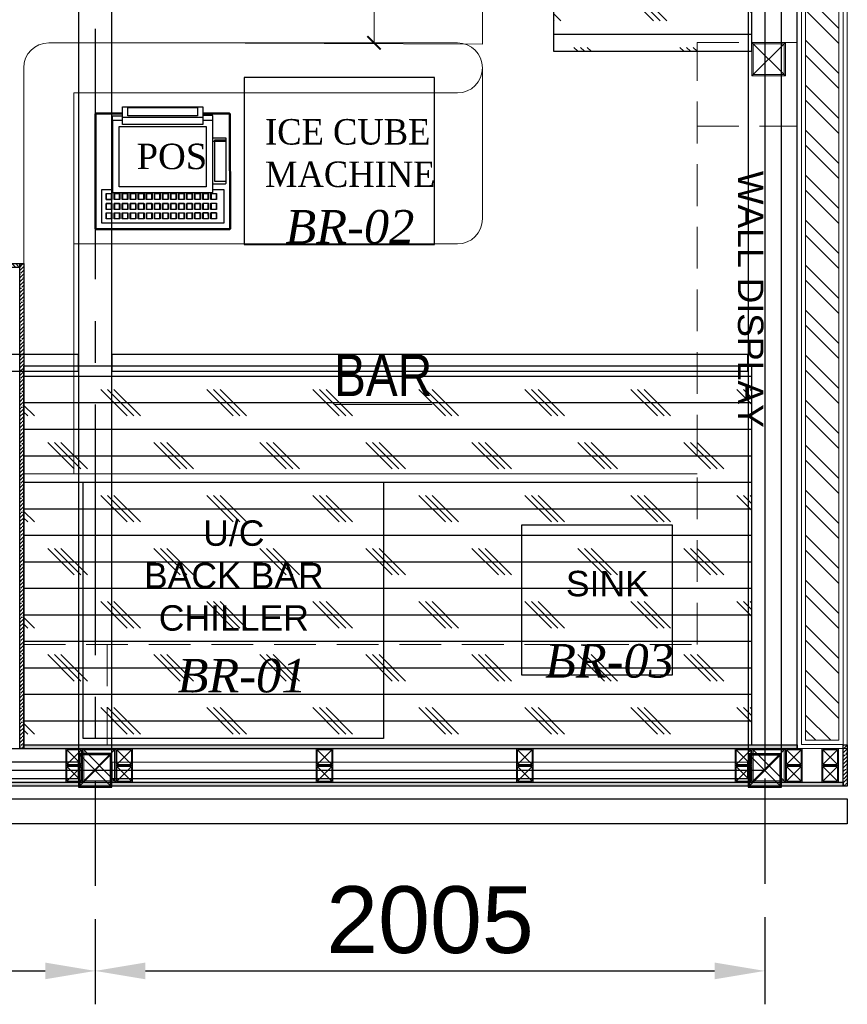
# Model space of a CAD drawing. Header units: inches. Extents: x -1008743 to -388065, y -1380311 to -642022.
# Tile 47 of 85: x -514258 to -511780, y -677847 to -674900. Entities that reach past the tile are written whole.
import ezdxf
from ezdxf.xclip import XClip

# ---------------------------------------------------------------- set-up
doc = ezdxf.new("R2010")
doc.units = ezdxf.units.IN
doc.header["$LTSCALE"] = 1000
doc.header["$MEASUREMENT"] = 0
doc.header["$XCLIPFRAME"] = 0
doc.header["$PDMODE"] = 35
for name, pattern in [('CENTER2', [1.125, 0.75, -0.125, 0.125, -0.125]), ('General Arrangement Plan$0$( Hidden )', [0.375, 0.25, -0.125]), ('General Arrangement Plan$0$36011 KITCHEN$0$HIDDEN2', [0.1875, 0.125, -0.0625]), ('General Arrangement Plan$1$.5', [2, 0.5, -0.5, 0.5, -0.5]), ('General Arrangement Plan$1$CORES & SETBACK$0$HIDDEN', [0.375, 0.25, -0.125])]:
    doc.linetypes.add(name, pattern=pattern)
for name, color, linetype in [('Elevation hatch', 7, 'Continuous'), ('General Arrangement Plan$1$12-ply', 160, 'Continuous'), ('General Arrangement Plan$1$33070-KITCHEN$0$200', 8, 'Continuous'), ('General Arrangement Plan$1$Equipment', 5, 'Continuous'), ('General Arrangement Plan$1$Equipment Name', 7, 'Continuous'), ('General Arrangement Plan$1$id-partition', 7, 'Continuous')]:
    doc.layers.add(name, color=color, linetype=linetype)
for name, color, linetype, lineweight in [('General Arrangement Plan$0$DIM', 7, 'Continuous', 13), ('General Arrangement Plan$0$TEXT', 7, 'Continuous', 5), ('General Arrangement Plan$1$01_WALL-INTERNAL', 250, 'Continuous', 13), ('General Arrangement Plan$1$A-HATCH', 15, 'Continuous', 0), ('General Arrangement Plan$1$A-PARTITION', 23, 'Continuous', 9), ('General Arrangement Plan$1$Finishes', 5, 'Continuous', 13), ('General Arrangement Plan$1$FURN', 252, 'Continuous', 5), ('General Arrangement Plan$1$MEI- EXISTING WALLS', 1, 'Continuous', 15), ('General Arrangement Plan$1$TXT', 6, 'Continuous', 20), ('General Arrangement Plan$1$WALL NEW', 6, 'Continuous', 13)]:
    doc.layers.add(name, color=color, linetype=linetype, lineweight=lineweight)
doc.layers.add('General Arrangement Plan$1$MS', color=7, linetype='Continuous', lineweight=0, true_color=0x3c5977)
doc.styles.add('ARIAL', font='arial.ttf')
doc.styles.add('General Arrangement Plan$1$Standard', font='ARIALN.TTF')
doc.styles.add('General Arrangement Plan$1$style12', font='BOOKOSI.TTF')
doc.dimstyles.new('General Arrangement Plan$1$TFS-Dim', dxfattribs={"dimtxt": 120, "dimasz": 40, "dimexe": 25, "dimexo": 25, "dimgap": 4.5, "dimtad": 1, "dimdec": 0, "dimzin": 0, "dimdsep": 46, "dimtxsty": 'General Arrangement Plan$1$Standard', "dimblk": 'General Arrangement Plan$1$_ArchTick', "dimcen": 0.09, "dimdle": 2, "dimclrd": 256, "dimclre": 8, "dimadec": 0, "dimazin": 0, "dimtfac": 1, "dimtdec": 0, "dimtofl": 0, "dimtmove": 1, "dimatfit": 3, "dimfxl": 1, "dimtolj": 1, "dimtzin": 0, "dimlwd": -1, "dimlwe": -1, "dimarcsym": 0})
doc.dimstyles.new('S-50', dxfattribs={"dimtxt": 200, "dimasz": 150, "dimexe": 100, "dimexo": 100, "dimgap": 50, "dimtad": 1, "dimdec": 0, "dimzin": 0, "dimdsep": 46, "dimtxsty": 'ARIAL', "dimblk1": 'ARCHTICK', "dimblk2": 'ARCHTICK', "dimcen": 0.09, "dimdle": 100, "dimclrd": 8, "dimclre": 8, "dimclrt": 6, "dimadec": 0, "dimazin": 0, "dimtfac": 1, "dimtdec": 0, "dimtofl": 0, "dimtmove": 0, "dimatfit": 3, "dimfxl": 1, "dimtolj": 1, "dimtzin": 0, "dimlwd": -1, "dimarcsym": 0})

# ---------------------------------------------------------------- blocks, each defined once
blk = doc.blocks.new('General Arrangement Plan$1$A$C961b94cb')
at = {"layer": 'General Arrangement Plan$1$33070-KITCHEN$0$200'}
for p, q in [((-169, 318), (-169.7, 317.3)), ((-169, 306.4), (-169.7, 307.1)), ((-153.1, 318), (-152.4, 317.3)), ((-153.1, 306.4), (-152.4, 307.1)), ((-144.8, 318), (-145.5, 317.3)), ((-144.8, 306.4), (-145.5, 307.1)), ((-129, 318), (-128.3, 317.3)), ((-129, 306.4), (-128.3, 307.1)), ((-120.7, 318), (-121.4, 317.3)), ((-120.7, 306.4), (-121.4, 307.1)), ((-104.8, 318), (-104.1, 317.3)), ((-104.8, 306.4), (-104.1, 307.1)), ((-96.5, 318), (-97.2, 317.3)), ((-96.5, 306.4), (-97.2, 307.1)), ((-80.7, 318), (-80, 317.3)), ((-80.7, 306.4), (-80, 307.1)), ((-72.4, 318), (-73.1, 317.3)), ((-72.4, 306.4), (-73.1, 307.1)), ((-56.5, 318), (-55.8, 317.3)), ((-56.5, 306.4), (-55.8, 307.1)), ((-48.2, 318), (-48.9, 317.3)), ((-48.2, 306.4), (-48.9, 307.1)), ((-32.4, 318), (-31.7, 317.3)), ((-32.4, 306.4), (-31.7, 307.1)), ((-24.1, 318), (-24.8, 317.3)), ((-24.1, 306.4), (-24.8, 307.1)), ((-8.2, 318), (-7.5, 317.3)), ((-8.2, 306.4), (-7.5, 307.1)), ((0.1, 318), (-0.6, 317.3)), ((0.1, 306.4), (-0.6, 307.1)), ((15.9, 318), (16.6, 317.3)), ((15.9, 306.4), (16.6, 307.1)), ((24.2, 318), (23.5, 317.3)), ((24.2, 306.4), (23.5, 307.1)), ((40, 306.3), (40.7, 307)), ((40.1, 318), (40.8, 317.3)), ((48.4, 318), (47.7, 317.3)), ((48.4, 306.3), (47.7, 307)), ((64.2, 318), (64.9, 317.3)), ((64.2, 306.3), (64.9, 307)), ((72.5, 318), (71.8, 317.3)), ((72.5, 306.3), (71.8, 307)), ((88.3, 317.9), (89, 317.2)), ((88.3, 306.3), (89, 307)), ((96.7, 317.9), (96, 317.2)), ((96.7, 306.3), (96, 307)), ((112.5, 317.9), (113.2, 317.2)), ((112.5, 306.3), (113.2, 307)), ((120.8, 317.9), (120.1, 317.2)), ((120.8, 306.3), (120.1, 307)), ((136.6, 317.9), (137.3, 317.2)), ((136.6, 306.3), (137.3, 307)), ((144.9, 306.3), (144.2, 307)), ((145, 317.9), (144.3, 317.2)), ((160.8, 317.9), (161.5, 317.2)), ((160.8, 306.3), (161.5, 307)), ((-169, 289.8), (-169.7, 289.1)), ((-169, 277.1), (-169.7, 277.8)), ((-153.1, 289.8), (-152.4, 289.1)), ((-153.1, 277.1), (-152.4, 277.8)), ((-144.8, 289.8), (-145.5, 289.1)), ((-144.8, 277), (-145.5, 277.7)), ((-129, 289.7), (-128.3, 289)), ((-129, 277), (-128.3, 277.7)), ((-120.7, 289.7), (-121.4, 289)), ((-120.7, 277), (-121.4, 277.7)), ((-104.9, 277), (-104.2, 277.7)), ((-104.8, 289.7), (-104.1, 289)), ((-96.5, 289.7), (-97.2, 289)), ((-96.5, 277), (-97.2, 277.7)), ((-80.7, 289.7), (-80, 289)), ((-80.7, 277), (-80, 277.7)), ((-72.4, 289.7), (-73.1, 289)), ((-72.4, 277), (-73.1, 277.7)), ((-56.6, 289.7), (-55.9, 289)), ((-56.6, 277), (-55.9, 277.7)), ((-48.3, 277), (-49, 277.7)), ((-48.2, 289.7), (-48.9, 289)), ((-32.4, 289.7), (-31.7, 289)), ((-32.4, 277), (-31.7, 277.7)), ((-24.1, 289.7), (-24.8, 289)), ((-24.1, 277), (-24.8, 277.7)), ((-8.3, 289.7), (-7.6, 289)), ((-8.3, 277), (-7.6, 277.7)), ((0, 277), (-0.7, 277.7)), ((0.1, 289.7), (-0.6, 289)), ((15.9, 289.7), (16.6, 289)), ((15.9, 277), (16.6, 277.7)), ((24.2, 289.7), (23.5, 289)), ((24.2, 277), (23.5, 277.7)), ((40, 289.7), (40.7, 289)), ((40, 277), (40.7, 277.7)), ((48.3, 289.7), (47.6, 289)), ((48.3, 277), (47.6, 277.7)), ((64.2, 289.7), (64.9, 289)), ((64.2, 277), (64.9, 277.7)), ((72.5, 289.7), (71.8, 289)), ((72.5, 277), (71.8, 277.7)), ((88.3, 289.7), (89, 289)), ((88.3, 277), (89, 277.7)), ((96.6, 289.7), (95.9, 289)), ((96.6, 277), (95.9, 277.7)), ((112.5, 289.7), (113.2, 289)), ((112.5, 277), (113.2, 277.7)), ((120.8, 289.7), (120.1, 289)), ((120.8, 277), (120.1, 277.7)), ((136.6, 289.6), (137.3, 288.9)), ((136.6, 276.9), (137.3, 277.6)), ((144.9, 289.6), (144.2, 288.9)), ((144.9, 276.9), (144.2, 277.6)), ((160.8, 289.6), (161.5, 288.9)), ((160.8, 276.9), (161.5, 277.6)), ((-169, 260.4), (-169.7, 259.7)), ((-153.2, 260.4), (-152.5, 259.7)), ((-144.8, 260.4), (-145.6, 259.7)), ((-129, 260.4), (-128.3, 259.7)), ((-120.7, 260.4), (-121.4, 259.7)), ((-104.9, 260.4), (-104.2, 259.7)), ((-96.6, 260.4), (-97.3, 259.7)), ((-80.7, 260.4), (-80, 259.7)), ((-72.4, 260.4), (-73.1, 259.7)), ((-56.6, 260.4), (-55.9, 259.7)), ((-48.3, 260.4), (-49, 259.7)), ((-32.4, 260.3), (-31.7, 259.6)), ((-24.1, 260.3), (-24.8, 259.6)), ((-8.3, 260.3), (-7.6, 259.6)), ((0, 260.3), (-0.7, 259.6)), ((15.9, 260.3), (16.6, 259.6)), ((24.2, 260.3), (23.5, 259.6)), ((40, 260.3), (40.7, 259.6)), ((48.3, 260.3), (47.6, 259.6)), ((64.2, 260.3), (64.9, 259.6)), ((72.5, 260.3), (71.8, 259.6)), ((88.3, 260.3), (89, 259.6)), ((96.6, 260.3), (95.9, 259.6)), ((112.5, 260.3), (113.2, 259.6)), ((120.8, 260.3), (120.1, 259.6)), ((136.6, 260.3), (137.3, 259.6)), ((144.9, 260.3), (144.2, 259.6)), ((160.8, 260.3), (161.5, 259.6)), ((190, 103.6), (150, 103.7))]:
    blk.add_line(p, q, dxfattribs=at)
for points in [[(120, 18.2), (199.5, 18.2), (202.5, 21.2), (202.6, 365.2), (199.6, 368.2), (-199.4, 368.4), (-202.4, 365.4), (-202.5, 21.4), (-199.5, 18.4), (-120, 18.3)], [(120, 21.2), (198.3, 21.2), (199.5, 21.2), (199.6, 364), (199.6, 365.2), (-199.4, 365.4), (-199.4, 364.1), (-199.5, 22.6), (-199.5, 21.4), (-120, 21.3)], [(150.1, 247.7), (182.6, 247.7), (182.6, 348.2), (-182.4, 348.4), (-182.4, 247.8), (-149.9, 247.8)], [(-120, 40.8), (-150, 40.8), (-149.9, 256.2), (150.1, 256.1), (150, 40.7), (120, 40.7)], [(150.1, 230.8), (187.1, 230.8), (190.1, 228.2), (190, 93.8), (150, 93.8)], [(190, 99.7), (155, 99.7), (155.1, 223.1), (190.1, 223.1)], [(-150, 40.8), (-150, 26.6), (-120, 26.6)], [(-120, 1.4), (-120, 0), (120, 0), (120, 1.3), (120, 52.7), (-120, 52.8), (-120, 1.4)], [(-120, 30.7), (120, 30.6)], [(150, 40.7), (150, 26.5), (120, 26.5)]]:
    blk.add_lwpolyline(points, dxfattribs=at)
at = {"layer": 'General Arrangement Plan$1$33070-KITCHEN$0$200', "elevation": 0}
for points in [[(-169.7, 317.3), (-152.4, 317.3), (-152.4, 335.4), (-169.7, 335.4)], [(-169, 334.7), (-153.1, 334.7), (-153.1, 318), (-169, 318)], [(-145.5, 317.3), (-128.3, 317.3), (-128.3, 335.4), (-145.5, 335.4)], [(-144.8, 334.7), (-129, 334.7), (-129, 318), (-144.8, 318)], [(-121.4, 317.3), (-104.1, 317.3), (-104.1, 335.4), (-121.4, 335.4)], [(-120.7, 334.7), (-104.8, 334.7), (-104.8, 318), (-120.7, 318)], [(-97.2, 317.3), (-80, 317.3), (-80, 335.4), (-97.2, 335.4)], [(-96.5, 334.7), (-80.7, 334.7), (-80.7, 318), (-96.5, 318)], [(-73.1, 317.3), (-55.8, 317.3), (-55.8, 335.4), (-73.1, 335.4)], [(-72.4, 334.7), (-56.5, 334.7), (-56.5, 318), (-72.4, 318)], [(-48.9, 317.3), (-31.7, 317.3), (-31.7, 335.4), (-48.9, 335.4)], [(-48.2, 334.7), (-32.4, 334.7), (-32.4, 318), (-48.2, 318)], [(-24.8, 317.3), (-7.5, 317.3), (-7.5, 335.3), (-24.8, 335.4)], [(-24.1, 334.7), (-8.2, 334.6), (-8.2, 318), (-24.1, 318)], [(-0.6, 317.3), (16.6, 317.3), (16.6, 335.3), (-0.6, 335.3)], [(0.1, 334.6), (15.9, 334.6), (15.9, 318), (0.1, 318)], [(23.5, 317.3), (40.8, 317.3), (40.8, 335.3), (23.5, 335.3)], [(24.2, 334.6), (40.1, 334.6), (40.1, 318), (24.2, 318)], [(47.7, 317.3), (64.9, 317.3), (64.9, 335.3), (47.7, 335.3)], [(48.4, 334.6), (64.2, 334.6), (64.2, 318), (48.4, 318)], [(71.8, 317.3), (89, 317.2), (89.1, 335.3), (71.8, 335.3)], [(72.5, 334.6), (88.4, 334.6), (88.3, 317.9), (72.5, 318)], [(96, 317.2), (113.2, 317.2), (113.2, 335.3), (96, 335.3)], [(96.7, 334.6), (112.5, 334.6), (112.5, 317.9), (96.7, 317.9)], [(120.1, 317.2), (137.3, 317.2), (137.4, 335.3), (120.1, 335.3)], [(120.8, 334.6), (136.7, 334.6), (136.6, 317.9), (120.8, 317.9)], [(144.3, 317.2), (161.5, 317.2), (161.5, 335.3), (144.3, 335.3)], [(145, 334.6), (160.8, 334.6), (160.8, 317.9), (145, 317.9)], [(-169.7, 289.1), (-152.4, 289.1), (-152.4, 307.1), (-169.7, 307.1)], [(-169, 306.4), (-153.1, 306.4), (-153.1, 289.8), (-169, 289.8)], [(-145.5, 289.1), (-128.3, 289), (-128.3, 307.1), (-145.5, 307.1)], [(-144.8, 306.4), (-129, 306.4), (-129, 289.7), (-144.8, 289.8)], [(-121.4, 289), (-104.1, 289), (-104.1, 307.1), (-121.4, 307.1)], [(-120.7, 306.4), (-104.8, 306.4), (-104.8, 289.7), (-120.7, 289.7)], [(-97.2, 289), (-80, 289), (-80, 307.1), (-97.2, 307.1)], [(-96.5, 306.4), (-80.7, 306.4), (-80.7, 289.7), (-96.5, 289.7)], [(-73.1, 289), (-55.9, 289), (-55.8, 307.1), (-73.1, 307.1)], [(-72.4, 306.4), (-56.5, 306.4), (-56.6, 289.7), (-72.4, 289.7)], [(-48.9, 289), (-31.7, 289), (-31.7, 307.1), (-48.9, 307.1)], [(-48.2, 306.4), (-32.4, 306.4), (-32.4, 289.7), (-48.2, 289.7)], [(-24.8, 289), (-7.6, 289), (-7.5, 307.1), (-24.8, 307.1)], [(-24.1, 306.4), (-8.2, 306.4), (-8.3, 289.7), (-24.1, 289.7)], [(-0.6, 289), (16.6, 289), (16.6, 307.1), (-0.6, 307.1)], [(0.1, 306.4), (15.9, 306.4), (15.9, 289.7), (0.1, 289.7)], [(23.5, 289), (40.7, 289), (40.7, 307), (23.5, 307.1)], [(24.2, 306.4), (40, 306.3), (40, 289.7), (24.2, 289.7)], [(47.6, 289), (64.9, 289), (64.9, 307), (47.7, 307)], [(48.4, 306.3), (64.2, 306.3), (64.2, 289.7), (48.3, 289.7)], [(71.8, 289), (89, 289), (89, 307), (71.8, 307)], [(72.5, 306.3), (88.3, 306.3), (88.3, 289.7), (72.5, 289.7)], [(95.9, 289), (113.2, 289), (113.2, 307), (96, 307)], [(96.7, 306.3), (112.5, 306.3), (112.5, 289.7), (96.6, 289.7)], [(120.1, 289), (137.3, 288.9), (137.3, 307), (120.1, 307)], [(120.8, 306.3), (136.6, 306.3), (136.6, 289.6), (120.8, 289.7)], [(144.2, 288.9), (161.5, 288.9), (161.5, 307), (144.2, 307)], [(144.9, 306.3), (160.8, 306.3), (160.8, 289.6), (144.9, 289.6)], [(-169.7, 259.7), (-152.5, 259.7), (-152.4, 277.8), (-169.7, 277.8)], [(-169, 277.1), (-153.1, 277.1), (-153.2, 260.4), (-169, 260.4)], [(-145.6, 259.7), (-128.3, 259.7), (-128.3, 277.7), (-145.5, 277.7)], [(-144.8, 277), (-129, 277), (-129, 260.4), (-144.8, 260.4)], [(-121.4, 259.7), (-104.2, 259.7), (-104.2, 277.7), (-121.4, 277.7)], [(-120.7, 277), (-104.9, 277), (-104.9, 260.4), (-120.7, 260.4)], [(-97.3, 259.7), (-80, 259.7), (-80, 277.7), (-97.2, 277.7)], [(-96.5, 277), (-80.7, 277), (-80.7, 260.4), (-96.6, 260.4)], [(-73.1, 259.7), (-55.9, 259.7), (-55.9, 277.7), (-73.1, 277.7)], [(-72.4, 277), (-56.6, 277), (-56.6, 260.4), (-72.4, 260.4)], [(-49, 259.7), (-31.7, 259.6), (-31.7, 277.7), (-49, 277.7)], [(-48.3, 277), (-32.4, 277), (-32.4, 260.3), (-48.3, 260.4)], [(-24.8, 259.6), (-7.6, 259.6), (-7.6, 277.7), (-24.8, 277.7)], [(-24.1, 277), (-8.3, 277), (-8.3, 260.3), (-24.1, 260.3)], [(-0.7, 259.6), (16.6, 259.6), (16.6, 277.7), (-0.7, 277.7)], [(0, 277), (15.9, 277), (15.9, 260.3), (0, 260.3)], [(23.5, 259.6), (40.7, 259.6), (40.7, 277.7), (23.5, 277.7)], [(24.2, 277), (40, 277), (40, 260.3), (24.2, 260.3)], [(47.6, 259.6), (64.9, 259.6), (64.9, 277.7), (47.6, 277.7)], [(48.3, 277), (64.2, 277), (64.2, 260.3), (48.3, 260.3)], [(71.8, 259.6), (89, 259.6), (89, 277.7), (71.8, 277.7)], [(72.5, 277), (88.3, 277), (88.3, 260.3), (72.5, 260.3)], [(95.9, 259.6), (113.2, 259.6), (113.2, 277.7), (95.9, 277.7)], [(96.6, 277), (112.5, 277), (112.5, 260.3), (96.6, 260.3)], [(120.1, 259.6), (137.3, 259.6), (137.3, 277.6), (120.1, 277.7)], [(120.8, 277), (136.6, 276.9), (136.6, 260.3), (120.8, 260.3)], [(144.2, 259.6), (161.5, 259.6), (161.5, 277.6), (144.2, 277.6)], [(144.9, 276.9), (160.8, 276.9), (160.8, 260.3), (144.9, 260.3)], [(-130, 59), (130, 59), (130.1, 239.9), (-129.9, 240)], [(104, 26.7), (-104, 26.7), (-104, 2.1), (104, 2.1)]]:
    blk.add_lwpolyline(points, close=True, dxfattribs=at)
blk = doc.blocks.new('*U376')
at = {"layer": 'General Arrangement Plan$1$A-HATCH', "lineweight": -2, "true_color": 0x939598}
h = blk.add_hatch(dxfattribs=at)
h.set_pattern_fill('ANSI32', color=252, scale=0.4)
h.set_pattern_definition([(45, (-603.8825, 0), (-2.694077, 2.694077), []), (45, (-602.0865, 0), (-2.694077, 2.694077), [])])
h.paths.add_polyline_path([(-348.74, 1), (-348.74, 5), (-200.82, 5), (-200.82, 1)])
at = {"layer": 'General Arrangement Plan$1$Finishes'}
blk.add_lwpolyline([(-349.74, 6), (-199.82, 6), (-199.82, 0), (-349.74, 0)], close=True, dxfattribs=at)
at = {"layer": 'General Arrangement Plan$1$WALL NEW'}
for points in [[(-349.24, 5.5), (-200.32, 5.5), (-200.32, 0.5), (-349.24, 0.5)], [(-348.74, 5), (-200.82, 5), (-200.82, 1), (-348.74, 1)]]:
    blk.add_lwpolyline(points, close=True, dxfattribs=at)
blk = doc.blocks.new('General Arrangement Plan$1$_ArchTick')
at = {"color": 0, "linetype": 'ByBlock', "const_width": 0.15}
blk.add_lwpolyline([(-0.5, -0.5), (0.5, 0.5)], dxfattribs=at)
blk = doc.blocks.new('*D411')
at = {"layer": 'Defpoints', "color": 0}
for p in [(13237.6, 4135.1, -0.1), (13374.6, 4135.1), (13165.7, 3236.7, 0)]:
    blk.add_point(p, dxfattribs=at)
at = {"layer": 'General Arrangement Plan$0$DIM', "color": 8, "linetype": 'General Arrangement Plan$0$( Hidden )'}
for p, q in [((13262.6, 4135.1), (13399.6, 4135.1)), ((13190.7, 3236.7), (13399.6, 3236.7))]:
    blk.add_line(p, q, dxfattribs=at)
at = {"layer": 'General Arrangement Plan$0$DIM', "color": 8}
blk.add_line((13374.6, 3234.7), (13374.6, 4137.1), dxfattribs=at)
at = {"layer": 'General Arrangement Plan$0$DIM', "color": 8, "xscale": 40, "yscale": 40, "zscale": 40}
for p, rotation in [((13374.6, 4135.1), 90), ((13374.6, 3236.7), 270)]:
    blk.add_blockref('General Arrangement Plan$1$_ArchTick', p, dxfattribs=dict(at, rotation=rotation))
at = {"layer": 'General Arrangement Plan$0$DIM', "color": 0, "insert": (13308.8, 3685.9), "char_height": 120, "attachment_point": 5, "rotation": 90, "style": 'General Arrangement Plan$1$Standard'}
blk.add_mtext('\\A1;898', dxfattribs=at)
blk = doc.blocks.new('General Arrangement Plan$1$A$C0642dd72')
at = {"layer": 'General Arrangement Plan$1$MS', "ltscale": 10}
for p, q in [((14305.3, 2113.6), (14405.3, 2213.6)), ((14405.3, 2113.6), (14305.3, 2213.6)), ((12300.7, 0.1), (12400.7, 100.1)), ((12400.7, 0.1), (12300.7, 100.1)), ((14305.3, 0), (14405.3, 100)), ((14405.3, 0), (14305.3, 100))]:
    blk.add_line(p, q, dxfattribs=at)
for points in [[(14305.3, 2113.6), (14405.3, 2113.6), (14405.3, 2213.6), (14305.3, 2213.6)], [(14309.3, 2117.6), (14401.3, 2117.6), (14401.3, 2209.6), (14309.3, 2209.6)], [(12300.7, 0.1), (12400.7, 0.1), (12400.7, 100.1), (12300.7, 100.1)], [(12304.7, 4.1), (12396.7, 4.1), (12396.7, 96.1), (12304.7, 96.1)], [(14305.3, 0), (14405.3, 0), (14405.3, 100), (14305.3, 100)], [(14309.3, 4), (14401.3, 4), (14401.3, 96), (14309.3, 96)]]:
    blk.add_lwpolyline(points, close=True, dxfattribs=at)
blk = doc.blocks.new('*U419')
at = {"layer": 'General Arrangement Plan$1$12-ply', "true_color": 0x939598}
h = blk.add_hatch(dxfattribs=at)
h.set_pattern_fill('ANSI35', color=252, scale=2.5, angle=180)
h.set_pattern_definition([(225, (0, 10536.356), (11.22532015, -11.22532015), []), (225, (-11.225, 10536.356), (11.22532015, -11.22532015), [19.84375, -3.96875, 0, -3.96875])])
h.paths.add_polyline_path([(2694419.8, -796844.2), (2694419.8, -800835.4), (2694431.8, -800835.4), (2694431.8, -796844.2)])
at = {"layer": 'General Arrangement Plan$1$12-ply'}
blk.add_lwpolyline([(2694419.8, -796844.2), (2694431.8, -796844.2), (2694431.8, -800835.4), (2694419.8, -800835.4)], close=True, dxfattribs=at)
blk = doc.blocks.new('*U420')
at = {"layer": 'General Arrangement Plan$1$12-ply', "true_color": 0x939598}
h = blk.add_hatch(dxfattribs=at)
h.set_pattern_fill('ANSI35', color=252, scale=2.5, angle=180)
h.set_pattern_definition([(225, (0, 11935.141), (11.22532015, -11.22532015), []), (225, (-11.225, 11935.141), (11.22532015, -11.22532015), [19.84375, -3.96875, 0, -3.96875])])
h.paths.add_polyline_path([(2694419.8, -796982.2), (2694419.8, -799298.6), (2694431.8, -799298.6), (2694431.8, -796982.2)])
at = {"layer": 'General Arrangement Plan$1$12-ply'}
blk.add_lwpolyline([(2694419.8, -796982.2), (2694431.8, -796982.2), (2694431.8, -799298.6), (2694419.8, -799298.6)], close=True, dxfattribs=at)
blk = doc.blocks.new('General Arrangement Plan$1$A$C25013FFA')
at = {"layer": 'General Arrangement Plan$1$MS', "linetype": 'General Arrangement Plan$1$CORES & SETBACK$0$HIDDEN', "ltscale": 25}
for p, q in [((-9, 60), (35, 16)), ((35, 60), (-9, 16))]:
    blk.add_line(p, q, dxfattribs=at)
at = {"layer": 'General Arrangement Plan$1$MS', "ltscale": 25}
blk.add_lwpolyline([(-12, 13), (38, 13), (38, 63), (-12, 63)], close=True, dxfattribs=at)
blk.add_lwpolyline([(-12, 13), (38, 13), (38, 63), (-12, 63)], close=True, dxfattribs=at)
at = {"layer": 'General Arrangement Plan$1$MS', "linetype": 'General Arrangement Plan$1$.5', "ltscale": 25}
blk.add_lwpolyline([(-9, 16), (35, 16), (35, 60), (-9, 60)], close=True, dxfattribs=at)
blk = doc.blocks.new('*U421')
at = {"layer": 'General Arrangement Plan$1$12-ply', "true_color": 0x939598}
h = blk.add_hatch(dxfattribs=at)
h.set_pattern_fill('ANSI35', color=252, scale=2.5, angle=180)
h.set_pattern_definition([(225, (0, 6669.072), (11.22532015, -11.22532015), []), (225, (-11.225, 6669.072), (11.22532015, -11.22532015), [19.84375, -3.96875, 0, -3.96875])])
h.paths.add_polyline_path([(2694419.8, -800711.5), (2694419.8, -800835.4), (2694431.8, -800835.4), (2694431.8, -800711.5)])
at = {"layer": 'General Arrangement Plan$1$12-ply'}
blk.add_lwpolyline([(2694419.8, -800711.5), (2694431.8, -800711.5), (2694431.8, -800835.4), (2694419.8, -800835.4)], close=True, dxfattribs=at)
blk = doc.blocks.new('*U453')
at = {"layer": 'General Arrangement Plan$1$12-ply', "true_color": 0x939598}
h = blk.add_hatch(dxfattribs=at)
h.set_pattern_fill('ANSI35', color=252, scale=2.5, angle=180)
h.set_pattern_definition([(225, (0, 7809.025), (11.22532015, -11.22532015), []), (225, (-11.225, 7809.025), (11.22532015, -11.22532015), [19.84375, -3.96875, 0, -3.96875])])
h.paths.add_polyline_path([(2694419.8, -799571.5), (2694419.8, -800835.4), (2694431.8, -800835.4), (2694431.8, -799571.5)])
at = {"layer": 'General Arrangement Plan$1$12-ply'}
blk.add_lwpolyline([(2694419.8, -799571.5), (2694431.8, -799571.5), (2694431.8, -800835.4), (2694419.8, -800835.4)], close=True, dxfattribs=at)
blk = doc.blocks.new('*U452')
at = {"layer": 'General Arrangement Plan$1$12-ply', "true_color": 0x939598}
h = blk.add_hatch(dxfattribs=at)
h.set_pattern_fill('ANSI35', color=252, scale=2.5, angle=180)
h.set_pattern_definition([(225, (0, 7997.55), (11.22532015, -11.22532015), []), (225, (-11.225, 7997.55), (11.22532015, -11.22532015), [19.84375, -3.96875, 0, -3.96875])])
h.paths.add_polyline_path([(2694419.8, -799383), (2694419.8, -800835.4), (2694431.8, -800835.4), (2694431.8, -799383)])
at = {"layer": 'General Arrangement Plan$1$12-ply'}
blk.add_lwpolyline([(2694419.8, -799383), (2694431.8, -799383), (2694431.8, -800835.4), (2694419.8, -800835.4)], close=True, dxfattribs=at)
blk = doc.blocks.new('*D515')
at = {"color": 8, "lineweight": -2, "ltscale": 10}
for p, q in [((-471946.7, -696529.2), (-471946.7, -696792)), ((-470233.8, -696537.2), (-470233.8, -696792))]:
    blk.add_line(p, q, dxfattribs=at)
at = {"color": 8, "ltscale": 10}
blk.add_line((-471796.7, -696692), (-470383.8, -696692), dxfattribs=at)
for points in [[(-471796.7, -696667), (-471796.7, -696717), (-471946.7, -696692)], [(-470383.8, -696717), (-470383.8, -696667), (-470233.8, -696692)]]:
    blk.add_solid(points, dxfattribs=at)
at = {"layer": 'Defpoints', "color": 0, "ltscale": 10}
for p in [(-471946.7, -696429.2), (-470233.8, -696437.2), (-470233.8, -696692)]:
    blk.add_point(p, dxfattribs=at)
at = {"color": 6, "ltscale": 10, "insert": (-471090.2, -696539.9), "char_height": 200, "attachment_point": 5, "style": 'ARIAL'}
blk.add_mtext('\\A1;1713', dxfattribs=at)
blk = doc.blocks.new('_ArchTick')
at = {"color": 0, "linetype": 'ByBlock', "const_width": 0.15}
blk.add_lwpolyline([(-0.5, -0.5), (0.5, 0.5)], dxfattribs=at)
blk = doc.blocks.new('*D516')
at = {"color": 8, "lineweight": -2, "ltscale": 10}
for p, q in [((-470233.8, -696537.2), (-470233.8, -696792)), ((-468229.2, -696531.6), (-468229.2, -696792))]:
    blk.add_line(p, q, dxfattribs=at)
at = {"color": 8, "ltscale": 10}
blk.add_line((-470083.8, -696692), (-468379.2, -696692), dxfattribs=at)
for points in [[(-470083.8, -696667), (-470083.8, -696717), (-470233.8, -696692)], [(-468379.2, -696717), (-468379.2, -696667), (-468229.2, -696692)]]:
    blk.add_solid(points, dxfattribs=at)
at = {"layer": 'Defpoints', "color": 0, "ltscale": 10}
for p in [(-470233.8, -696437.2), (-468229.2, -696431.6), (-468229.2, -696692)]:
    blk.add_point(p, dxfattribs=at)
at = {"color": 6, "ltscale": 10, "insert": (-469231.5, -696539.9), "char_height": 200, "attachment_point": 5, "style": 'ARIAL'}
blk.add_mtext('\\A1;2005', dxfattribs=at)
blk = doc.blocks.new('General Arrangement Plan')
at = {"color": 252, "true_color": 0x939598}
blk.add_line((13699, 3161.7), (13699, 3161.7), dxfattribs=at)
at = {"layer": 'General Arrangement Plan$1$A-PARTITION', "ltscale": 10}
blk.add_line((13699.6, 3232.5, 0.1), (13699.6, 4795.5, 0.2), dxfattribs=at)
at = {"layer": 'General Arrangement Plan$1$A-PARTITION', "ltscale": 10, "elevation": 0.1}
blk.add_lwpolyline([(13699.6, 3232.5), (12751.1, 3236.7)], dxfattribs=at)
at = {"layer": 'General Arrangement Plan$1$Equipment'}
for points in [[(13555.8, 2633.3), (13555.8, 3133.3), (12985.8, 3133.3), (12985.8, 2633.3)], [(12503.2, 1921.8), (13403, 1921.8), (13403, 1154.8), (12503.2, 1154.8)], [(13816.7, 1794.1), (14266.7, 1794.1), (14266.7, 1344.1), (13816.7, 1344.1)]]:
    blk.add_lwpolyline(points, close=True, dxfattribs=at)
at = {"layer": 'General Arrangement Plan$1$FURN'}
for p, q in [((12400.4, 3236.7), (13624, 3236.7)), ((12325.4, 2136.9), (12325.4, 3161.7)), ((13699, 2709.7), (13699, 3161.7)), ((12475.4, 3086.7), (13624, 3086.7)), ((12475.4, 1946.8), (12475.4, 3086.7)), ((13624, 2634.7), (12475.4, 2634.7))]:
    blk.add_line(p, q, dxfattribs=at)
blk.add_lwpolyline([(14341.6, 1946.8), (12325.1, 1946.8), (12325.2, 1123.8), (14641.6, 1123.8), (14641.6, 1946.8), (14641.6, 1946.8)], dxfattribs=at)
for centre, start, end in [((12400.4, 3161.7), 90, 180), ((13624, 3161.7), 0, 90), ((13624, 2709.7), 270, 0)]:
    blk.add_arc(centre, 75, start, end, dxfattribs=at)
at = {"layer": 'General Arrangement Plan$1$FURN', "extrusion": (1.079e-10, 1.91411e-08, 1)}
blk.add_arc((13624, 3161.7, 0), 75, 270, 0, dxfattribs=at)
at = {"layer": 'General Arrangement Plan$1$id-partition'}
blk.add_lwpolyline([(6243.8, 973.4), (14791.6, 973.4), (14791.6, 898.4), (6243.8, 898.4)], close=True, dxfattribs=at)
at = {"layer": 'General Arrangement Plan$1$MEI- EXISTING WALLS', "color": 252, "linetype": 'General Arrangement Plan$0$36011 KITCHEN$0$HIDDEN2', "true_color": 0x939598}
for p, q in [((14341.6, 1435.8), (14341.6, 3237.5)), ((14341.6, 3237.5), (14641.6, 3237.5)), ((14341.6, 2987.6), (14641.6, 2987.6)), ((12325.2, 1435.7), (14341.6, 1435.8)), ((12575.4, 1435.7), (12575.4, 1135.8))]:
    blk.add_line(p, q, dxfattribs=at)
at = {"layer": 'General Arrangement Plan$1$01_WALL-INTERNAL', "xscale": 25, "yscale": 25, "zscale": 25, "rotation": 270}
blk.add_blockref('*U376', (14641.6, -3871.6), dxfattribs=at)
at = {"layer": 'General Arrangement Plan$1$12-ply', "rotation": 270}
for name, p in [('*U453', (811884.9, 2696996.2, -0.1)), ('*U420', (811623.8, 2695555.6)), ('*U419', (811623.8, 2695443.7))]:
    blk.add_blockref(name, p, dxfattribs=at)
at = {"layer": 'General Arrangement Plan$1$12-ply'}
for name, p in [('*U452', (-2682106.4, 801959.3)), ('*U421', (-2679640.3, 801847.3))]:
    blk.add_blockref(name, p, dxfattribs=at)
at = {"layer": 'General Arrangement Plan$1$Equipment', "xscale": -1, "rotation": 180}
blk.add_blockref('General Arrangement Plan$1$A$C961b94cb', (12741.6, 3045.3), dxfattribs=at)
at = {"layer": 'General Arrangement Plan$1$MS', "ltscale": 10}
blk.add_blockref('General Arrangement Plan$1$A$C0642dd72', (200.7, 1023.9), dxfattribs=at)
at = {"layer": 'General Arrangement Plan$1$MS', "ltscale": 25}
for p in [(12463.4, 1060.8), (14618, 1060.8), (14727.6, 1060.8), (12463.4, 1010.9), (14618, 1010.9), (14727.6, 1010.9)]:
    blk.add_blockref('General Arrangement Plan$1$A$C25013FFA', p, dxfattribs=at)
at = {"layer": 'General Arrangement Plan$1$MS', "ltscale": 25, "xscale": -1}
for p in [(12639.4, 1060.8), (13239.4, 1060.8), (13839.4, 1060.8), (14494, 1060.8), (12639.4, 1010.9), (13239.4, 1010.9), (13839.4, 1010.9), (14494, 1010.9)]:
    blk.add_blockref('General Arrangement Plan$1$A$C25013FFA', p, dxfattribs=at)
at = {"layer": 'General Arrangement Plan$0$TEXT', "color": 1, "char_height": 100, "attachment_point": 7, "style": 'General Arrangement Plan$1$Standard'}
for s, insert in [('{\\fTimes New Roman|b0|i1|c0|p18;BR-02}', (13109.2, 2634.7)), ('{\\fTimes New Roman|b0|i1|c0|p18;BR-03}', (13886.5, 1335)), ('{\\fTimes New Roman|b0|i1|c0|p18;BR-01}', (12786.3, 1290.9))]:
    blk.add_mtext(s, dxfattribs=dict(at, insert=insert))
at = {"layer": 'General Arrangement Plan$1$Equipment Name', "color": 0, "extrusion": (2.14625e-08, 1.04836e-07, 1), "insert": (13713.9, 3008.5), "char_height": 76.2, "width": 665.805, "attachment_point": 3, "text_direction": (1, 0, 0), "style": 'General Arrangement Plan$1$style12'}
blk.add_mtext('\\pxql;{\\W0.95;ICE CUBE MACHINE}', dxfattribs=at)
at = {"layer": 'General Arrangement Plan$1$Equipment Name', "color": 0, "char_height": 76.2, "width": 665.805, "attachment_point": 3, "style": 'General Arrangement Plan$1$style12'}
for s, insert in [('POS', (12874.8, 2934.9)), ('\\pxqc;{\\fArial|b0|i0|c0|p34;U/C\\PBACK BAR CHILLER}', (13287.5, 1807.3)), ('\\pxql;{\\fArial|b0|i0|c0|p34;SINK}', (14614.6, 1656.2))]:
    blk.add_mtext(s, dxfattribs=dict(at, insert=insert))
at = {"layer": 'General Arrangement Plan$1$Equipment Name', "color": 0, "insert": (14540.3, 1618.2), "char_height": 76.2, "width": 1235.086, "attachment_point": 3, "rotation": 270, "style": 'General Arrangement Plan$1$style12'}
blk.add_mtext('\\pxql;{\\fArial|b0|i0|c0|p34;WALL DISPLAY }', dxfattribs=at)
at = {"layer": 'General Arrangement Plan$1$TXT', "insert": (13401.6, 2241.7), "char_height": 125, "width": 2265.161, "attachment_point": 5, "style": 'General Arrangement Plan$1$Standard'}
blk.add_mtext('{\\LBAR}', dxfattribs=at)
at = {"layer": 'General Arrangement Plan$0$DIM', "color": 9, "true_color": 0xc7c8ca}
dim = blk.add_linear_dim(base=(13374.6, 4135.1, 0), p1=(13165.7, 3236.7), p2=(13237.6, 4135.1, -0.1), angle=90, dimstyle='General Arrangement Plan$1$TFS-Dim', override={"dimclrd": 8}, dxfattribs=at)
dim.commit()
dim.dimension.update_dxf_attribs({"geometry": '*D411', "text_midpoint": (13308.8, 3685.9, 0)})
blk = doc.blocks.new('latout')
at = {"color": 252, "linetype": 'CENTER2'}
for p, q in [((-2054.6, 13520.1), (-2054.6, -295.4)), ((-50, 13525.7), (-50, -289.9))]:
    blk.add_line(p, q, dxfattribs=at)
at = {"ltscale": 10}
for p, q in [((-2104.6, 0.1), (-2004.6, 100.1)), ((-2004.6, 0.1), (-2104.6, 100.1)), ((-100, 0), (0, 100)), ((0, 0), (-100, 100))]:
    blk.add_line(p, q, dxfattribs=at)
at = {"color": 3, "ltscale": 10}
for points in [[(-2004.6, 100.1), (-2004.6, 3798.8), (-2104.6, 3798.8), (-2104.6, 100.1)], [(0, 100), (0, 3798.8), (-100, 3798.8), (-100, 100)]]:
    blk.add_lwpolyline(points, close=True, dxfattribs=at)
at = {"color": 30, "ltscale": 10}
for points in [[(-3717.5, 1244.7), (-2104.6, 1244.6), (-2104.6, 1294.6), (-3717.5, 1294.7)], [(-2004.6, 1244.6), (-100.5, 1244.6), (-100.5, 1294.6), (-2004.6, 1294.6)]]:
    blk.add_lwpolyline(points, close=True, dxfattribs=at)
at = {"color": 4, "ltscale": 10}
for points in [[(-2104.6, 0.1), (-2004.6, 0.1), (-2004.6, 100.1), (-2104.6, 100.1)], [(-2100.6, 4.1), (-2008.6, 4.1), (-2008.6, 96.1), (-2100.6, 96.1)], [(-100, 0), (0, 0), (0, 100), (-100, 100)], [(-96, 4), (-4, 4), (-4, 96), (-96, 96)]]:
    blk.add_lwpolyline(points, close=True, dxfattribs=at)
at = {"color": 6, "ltscale": 10}
for points in [[(-3717.5, 26.1), (-2104.6, 26.1), (-2104.6, 74.1), (-3717.5, 74.1)], [(-2004.6, 26.1), (-100.3, 26), (-100.3, 74), (-2004.6, 74.1)]]:
    blk.add_lwpolyline(points, close=True, dxfattribs=at)
at = {"ltscale": 10}
for base, p1, p2, picture, middle in [((-2054.6, -550.3), (-3767.5, -287.5), (-2054.6, -295.4), '*D515', (-2911, -398.1)), ((-50, -550.3), (-2054.6, -295.4), (-50, -289.9), '*D516', (-1052.3, -398.2))]:
    dim = blk.add_linear_dim(base=base, p1=p1, p2=p2, dimstyle='S-50', dxfattribs=at)
    dim.commit()
    dim.dimension.update_dxf_attribs({"geometry": picture, "text_midpoint": middle, "insert": (468179.2, 696141.7)})

msp = doc.modelspace()

# ---------------------------------------------------------------- block references
at = {"color": 7}
ref = msp.add_blockref('General Arrangement Plan', (-526571.1, -678205.6), dxfattribs=at)
XClip(ref).set_block_clipping_path([(48.7190010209, -107.5186207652), (15251.6043912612, 15253.5715002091)])

# ---------------------------------------------------------------- next in the draw order: hatches: boundary and pattern name
at = {"layer": 'Elevation hatch', "true_color": 0x939598}
h = msp.add_hatch(dxfattribs=at)
h.set_pattern_fill('CORK', color=252, scale=25)
h.set_pattern_definition([(0, (-549706.02, -668672.15), (0, 79.375), []), (135, (-549666.34, -668711.84), (-158.7501, -158.7501), [112.2532, -112.2532]), (135, (-549646.5, -668711.84), (-158.7501, -158.7501), [112.2532, -112.2532]), (135, (-549626.65, -668711.84), (-158.7501, -158.7501), [112.2532, -112.2532])])
h.paths.add_polyline_path([(-512659.7, -674994.1), (-512659.7, -673356.9), (-512065.2, -673356.9), (-512065.2, -674994.1)])
h = msp.add_hatch(dxfattribs=at)
h.set_pattern_fill('CORK', color=252, scale=25)
h.set_pattern_definition([(0, (-549694.25, -669854.79), (0, 79.375), []), (135, (-549654.56, -669894.47), (-158.7501, -158.7501), [112.2532, -112.2532]), (135, (-549634.72, -669894.47), (-158.7501, -158.7501), [112.2532, -112.2532]), (135, (-549614.87, -669894.47), (-158.7501, -158.7501), [112.2532, -112.2532])])
h.paths.add_polyline_path([(-514245.9, -677069.8), (-514245.9, -675937.1), (-512065.2, -675937.1), (-512065.2, -677069.8)])

# ---------------------------------------------------------------- next in the draw order: linework, layer by layer
at = {"color": 7}
for points in [[(-520365.1, -677081), (-511929.5, -677081), (-511929.5, -673333.2), (-520365.1, -673333.2)], [(-512065.2, -673356.9), (-512659.7, -673356.9), (-512659.7, -674994.1), (-512065.2, -674994.1)], [(-512065.2, -675937.1), (-514245.9, -675937.1), (-514245.9, -677069.8), (-512065.2, -677069.8)]]:
    msp.add_lwpolyline(points, close=True, dxfattribs=at)
at = {"ltscale": 10}
msp.add_lwpolyline([(-512026.8, -677146.7), (-520351.8, -677146.7), (-520351.8, -673455.5), (-512026.8, -673455.5)], close=True, dxfattribs=at)

# ---------------------------------------------------------------- next in the draw order: block references
msp.add_blockref('latout', (-511976.8, -677196.7), dxfattribs=at)

doc.saveas('drawing.dxf')
